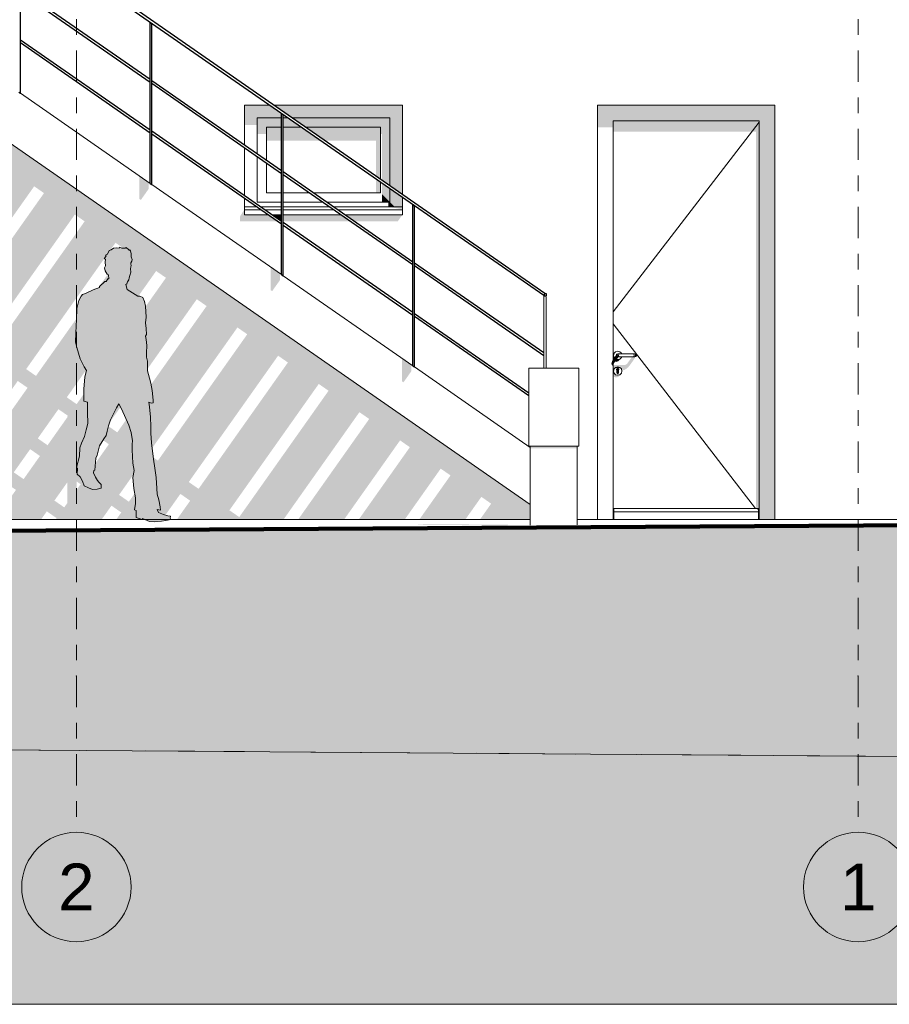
# Model space of a CAD drawing. Header units: metres. Extents: x -52 to 321, y -8 to 26.
# Tile 204 of 256: x 307.06 to 312.63, y -3.1 to 3.19. Entities that reach past the tile are written whole.
import ezdxf
from ezdxf.enums import TextEntityAlignment as Align

# ---------------------------------------------------------------- set-up
doc = ezdxf.new("R2010")
doc.units = ezdxf.units.M
doc.header["$MEASUREMENT"] = 0
doc.linetypes.add('Raster', pattern=[0.4, 0.2, -0.1, 0, -0.1])
doc.linetypes.add('Strichlinie weit', pattern=[1.058333, 0.635, -0.423333])
for name, color, linetype in [('10 Wand außen', 7, 'Continuous'), ('20 Decke', 7, 'Continuous'), ('40 Absturzsicherung', 7, 'Continuous'), ('40 Treppe', 7, 'Continuous'), ('60 Auffüllung gesamt', 7, 'Continuous'), ('60 Ausstattung außen', 7, 'Continuous'), ('60 Gelände 2D Übersicht', 7, 'Continuous'), ('60 Gelände Hänle', 7, 'Continuous'), ('90 Achsraster', 7, 'Continuous')]:
    doc.layers.add(name, color=color, linetype=linetype)
doc.styles.add('ERSTELLTER_STIL_1', font='arial.ttf')
pattern_1 = [(45, (33626.11544, -0.00275), (-0.2121320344, 0.2121320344), []), (45, (33626.0447, 0.06797), (-0.424264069, 0.424264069), []), (45, (33625.974, 0.1387), (-0.424264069, 0.424264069), []), (135, (33625.9033, 0.20939), (0.07071067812, 0.07071067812), [0.3, -0.3])]

# ---------------------------------------------------------------- blocks, each defined once
blk = doc.blocks.new('Standard-Rastermarker[16]_2', base_point=(307.4261, 9.9973))
at = {"layer": '90 Achsraster', "color": 14, "linetype": 'Raster', "lineweight": 18, "true_color": 0xa80000}
for p, q in [((307.4261, 8.9973), (307.4261, -1.0027)), ((307.4261, -1.0027), (307.4261, -2.0027))]:
    blk.add_line(p, q, dxfattribs=at)
at = {"layer": '90 Achsraster', "color": 14, "linetype": 'Continuous', "lineweight": 18, "true_color": 0xa80000, "flags": 128}
blk.add_lwpolyline([(307.4261, -2.7027, 1), (307.4261, -2.0027, 1)], format="xyb", close=True, dxfattribs=at)
at = {"layer": '90 Achsraster', "color": 14, "linetype": 'Raster', "lineweight": 18, "true_color": 0xa80000}
blk.add_point((307.4261, -1.0027), dxfattribs=at)
blk.add_point((307.4261, -1.0027), dxfattribs=at)
at = {"layer": '90 Achsraster', "color": 14, "lineweight": 18, "true_color": 0xa80000, "style": 'ERSTELLTER_STIL_1'}
for tag, p in [('AC_MarkerText_1_0', (307.4261, 10.4973)), ('AC_MarkerText_1_1', (307.4261, -2.2027))]:
    blk.add_attdef(tag, text='', height=0.3, rotation=360, dxfattribs=at).set_placement(p, align=Align.TOP_CENTER)
blk = doc.blocks.new('Mann gehend Kontur 02 27[21]_2', base_point=(307.9259, -0.0174))
at = {"layer": '60 Ausstattung außen', "linetype": 'Continuous', "lineweight": 0, "true_color": 0xffffff}
blk.add_hatch(color=7, dxfattribs=at).paths.add_polyline_path([(307.698, 0.7378), (307.7148, 0.7065), (307.7618, 0.6011), (307.7764, 0.5532), (307.7842, 0.5002), (307.7826, 0.4799), (307.782, 0.4433), (307.7865, 0.3587), (307.7949, 0.3112), (307.7876, 0.2667), (307.7932, 0.1951), (307.805, 0.1359), (307.8033, 0.1004), (307.7988, 0.0593), (307.8089, 0.0559), (307.8094, 0.0097), (307.8458, -0.0016), (307.8492, 0.0046), (307.8929, -0.0151), (307.9259, -0.0174), (307.9702, -0.0123), (307.9976, -0.0084), (308.0307, -0.0027), (308.0268, 0.0063), (308.0273, 0.0192), (308.0111, 0.0215), (307.9831, 0.0288), (307.9523, 0.0418), (307.9422, 0.0626), (307.9651, 0.0576), (307.9623, 0.079), (307.9539, 0.123), (307.9427, 0.1607), (307.9416, 0.1968), (307.9355, 0.2656), (307.9271, 0.3265), (307.9198, 0.3834), (307.9069, 0.4882), (307.9019, 0.5503), (307.9019, 0.5925), (307.8991, 0.6528), (307.894, 0.7177), (307.889, 0.7492), (307.9052, 0.7413), (307.917, 0.7447), (307.9181, 0.7616), (307.9103, 0.8231), (307.9013, 0.87), (307.894, 0.9016), (307.8806, 0.9478), (307.8811, 1.0115), (307.8755, 1.0357), (307.8744, 1.0629), (307.8772, 1.1097), (307.8722, 1.1486), (307.8677, 1.1695), (307.875, 1.1819), (307.8716, 1.2187), (307.8677, 1.2553), (307.8722, 1.2919), (307.8677, 1.3613), (307.8626, 1.3913), (307.8514, 1.4167), (307.8324, 1.4263), (307.8201, 1.4251), (307.7506, 1.4697), (307.7433, 1.5012), (307.7484, 1.504), (307.7523, 1.517), (307.7607, 1.5311), (307.7629, 1.5429), (307.7669, 1.5587), (307.7742, 1.5807), (307.773, 1.6004), (307.7742, 1.6145), (307.7758, 1.6219), (307.7736, 1.6298), (307.7742, 1.6383), (307.7814, 1.6491), (307.782, 1.6615), (307.777, 1.6767), (307.7773, 1.6995), (307.771, 1.722), (307.7646, 1.7187), (307.7622, 1.7224), (307.7445, 1.737), (307.7372, 1.7342), (307.7159, 1.7342), (307.7013, 1.7403), (307.6992, 1.7338), (307.6806, 1.7347), (307.6633, 1.7325), (307.6487, 1.7228), (307.6353, 1.7192), (307.6257, 1.6957), (307.6122, 1.6889), (307.6162, 1.6839), (307.6039, 1.6647), (307.6117, 1.6619), (307.6106, 1.6433), (307.6128, 1.6196), (307.6067, 1.6078), (307.61, 1.5875), (307.6224, 1.5672), (307.6313, 1.5627), (307.633, 1.5366), (307.6263, 1.5366), (307.6168, 1.5197), (307.6078, 1.5208), (307.5748, 1.487), (307.5736, 1.4819), (307.5328, 1.4661), (307.4835, 1.4442), (307.4661, 1.4374), (307.4577, 1.4261), (307.4426, 1.3991), (307.4347, 1.3719), (307.428, 1.3471), (307.4263, 1.2766), (307.423, 1.1919), (307.4202, 1.131), (307.4297, 1.0983), (307.451, 1.0256), (307.4756, 0.9747), (307.4913, 0.9499), (307.4795, 0.9105), (307.4739, 0.8314), (307.4745, 0.797), (307.4739, 0.7536), (307.4969, 0.748), (307.4975, 0.6826), (307.4991, 0.6108), (307.4893, 0.5722), (307.4782, 0.5294), (307.4588, 0.4863), (307.4487, 0.4563), (307.4454, 0.4033), (307.4258, 0.3294), (307.4328, 0.3231), (307.4304, 0.2885), (307.4501, 0.2714), (307.4644, 0.242), (307.4756, 0.2133), (307.5025, 0.1998), (307.53, 0.1896), (307.5591, 0.1924), (307.5848, 0.1981), (307.5854, 0.2093), (307.5844, 0.2224), (307.5703, 0.2364), (307.5602, 0.2482), (307.5473, 0.268), (307.5356, 0.2967), (307.5378, 0.3108), (307.544, 0.3125), (307.5507, 0.3899), (307.5596, 0.4102), (307.5742, 0.4682), (307.6022, 0.5133), (307.6173, 0.5347), (307.6235, 0.5635), (307.6308, 0.5963), (307.6442, 0.6352), (307.6829, 0.713)])
at = {"layer": '60 Ausstattung außen', "color": 7, "linetype": 'Continuous', "lineweight": 13, "flags": 128}
blk.add_lwpolyline([(307.698, 0.7378), (307.6829, 0.713), (307.6442, 0.6352), (307.6308, 0.5963), (307.6235, 0.5635), (307.6173, 0.5347), (307.6022, 0.5133), (307.5742, 0.4682), (307.5596, 0.4102), (307.5507, 0.3899), (307.544, 0.3125), (307.5378, 0.3108), (307.5356, 0.2967), (307.5473, 0.268), (307.5602, 0.2482), (307.5703, 0.2364), (307.5844, 0.2224), (307.5854, 0.2093), (307.5848, 0.1981), (307.5591, 0.1924), (307.53, 0.1896), (307.5025, 0.1998), (307.4756, 0.2133), (307.4644, 0.242), (307.4501, 0.2714), (307.4304, 0.2885), (307.4328, 0.3231), (307.4258, 0.3294), (307.4454, 0.4033), (307.4487, 0.4563), (307.4588, 0.4863), (307.4782, 0.5294), (307.4893, 0.5722), (307.4991, 0.6108), (307.4975, 0.6826), (307.4969, 0.748), (307.4739, 0.7536), (307.4745, 0.797), (307.4739, 0.8314), (307.4795, 0.9105), (307.4913, 0.9499), (307.4756, 0.9747), (307.451, 1.0256), (307.4297, 1.0983), (307.4202, 1.131), (307.423, 1.1919), (307.4263, 1.2766), (307.428, 1.3471), (307.4347, 1.3719), (307.4426, 1.3991), (307.4577, 1.4261), (307.4661, 1.4374), (307.4835, 1.4442), (307.5328, 1.4661), (307.5736, 1.4819), (307.5748, 1.487), (307.6078, 1.5208), (307.6168, 1.5197), (307.6263, 1.5366), (307.633, 1.5366), (307.6313, 1.5627), (307.6224, 1.5672), (307.61, 1.5875), (307.6067, 1.6078), (307.6128, 1.6196), (307.6106, 1.6433), (307.6117, 1.6619), (307.6039, 1.6647), (307.6162, 1.6839), (307.6122, 1.6889), (307.6257, 1.6957), (307.6353, 1.7192), (307.6487, 1.7228), (307.6633, 1.7325), (307.6806, 1.7347), (307.6992, 1.7338), (307.7013, 1.7403), (307.7159, 1.7342), (307.7372, 1.7342), (307.7445, 1.737), (307.7622, 1.7224), (307.7646, 1.7187), (307.771, 1.722), (307.7773, 1.6995), (307.777, 1.6767), (307.782, 1.6615), (307.7814, 1.6491), (307.7742, 1.6383), (307.7736, 1.6298), (307.7758, 1.6219), (307.7742, 1.6145), (307.773, 1.6004), (307.7742, 1.5807), (307.7669, 1.5587), (307.7629, 1.5429), (307.7607, 1.5311), (307.7523, 1.517), (307.7484, 1.504), (307.7433, 1.5012), (307.7506, 1.4697), (307.8201, 1.4251), (307.8324, 1.4263), (307.8514, 1.4167), (307.8626, 1.3913), (307.8677, 1.3613), (307.8722, 1.2919), (307.8677, 1.2553), (307.8716, 1.2187), (307.875, 1.1819), (307.8677, 1.1695), (307.8722, 1.1486), (307.8772, 1.1097), (307.8744, 1.0629), (307.8755, 1.0357), (307.8811, 1.0115), (307.8806, 0.9478), (307.894, 0.9016), (307.9013, 0.87), (307.9103, 0.8231), (307.9181, 0.7616), (307.917, 0.7447), (307.9052, 0.7413), (307.889, 0.7492), (307.894, 0.7177), (307.8991, 0.6528), (307.9019, 0.5925), (307.9019, 0.5503), (307.9069, 0.4882), (307.9198, 0.3834), (307.9271, 0.3265), (307.9355, 0.2656), (307.9416, 0.1968), (307.9427, 0.1607), (307.9539, 0.123), (307.9623, 0.079), (307.9651, 0.0576), (307.9422, 0.0626), (307.9523, 0.0418), (307.9831, 0.0288), (308.0111, 0.0215), (308.0273, 0.0192), (308.0268, 0.0063), (308.0307, -0.0027), (307.9976, -0.0084), (307.9702, -0.0123), (307.9259, -0.0174), (307.8929, -0.0151), (307.8492, 0.0046), (307.8458, -0.0016), (307.8094, 0.0097), (307.8089, 0.0559), (307.7988, 0.0593), (307.8033, 0.1004), (307.805, 0.1359), (307.7932, 0.1951), (307.7876, 0.2667), (307.7949, 0.3112), (307.7865, 0.3587), (307.782, 0.4433), (307.7826, 0.4799), (307.7842, 0.5002), (307.7764, 0.5532), (307.7618, 0.6011), (307.7148, 0.7065)], close=True, dxfattribs=at)
blk = doc.blocks.new('Standard-Rastermarker[25]_2', base_point=(312.4261, 9.9973))
at = {"layer": '90 Achsraster', "color": 14, "linetype": 'Raster', "lineweight": 18, "true_color": 0xa80000}
for p, q in [((312.4261, 8.9973), (312.4261, -1.0027)), ((312.4261, -1.0027), (312.4261, -2.0027))]:
    blk.add_line(p, q, dxfattribs=at)
at = {"layer": '90 Achsraster', "color": 14, "linetype": 'Continuous', "lineweight": 18, "true_color": 0xa80000, "flags": 128}
blk.add_lwpolyline([(312.4261, -2.7027, 1), (312.4261, -2.0027, 1)], format="xyb", close=True, dxfattribs=at)
at = {"layer": '90 Achsraster', "color": 14, "linetype": 'Raster', "lineweight": 18, "true_color": 0xa80000}
blk.add_point((312.4261, -1.0027), dxfattribs=at)
blk.add_point((312.4261, -1.0027), dxfattribs=at)
at = {"layer": '90 Achsraster', "color": 14, "lineweight": 18, "true_color": 0xa80000, "style": 'ERSTELLTER_STIL_1'}
for tag, p in [('AC_MarkerText_1_0', (312.4261, 10.4973)), ('AC_MarkerText_1_1', (312.4261, -2.2027))]:
    blk.add_attdef(tag, text='', height=0.3, rotation=360, dxfattribs=at).set_placement(p, align=Align.TOP_CENTER)

msp = doc.modelspace()

# ---------------------------------------------------------------- hatches: boundary and pattern name
at = {"layer": '10 Wand außen', "linetype": 'Continuous', "lineweight": 0, "true_color": 0x000000}
h = msp.add_hatch(color=18, dxfattribs=at)
h.paths.add_polyline_path([(306.4389, 2.6269), (306.0652, 2.0985), (306.0652, 1.6825), (306.6362, 2.4899), (306.6989, 2.4463), (306.1276, 1.6383), (306.0652, 1.6816), (306.0652, 1.5685), (306.0739, 1.5625), (306.0652, 1.5502), (306.0652, 1.1343), (306.0904, 1.1698), (306.1531, 1.1262), (306.0652, 1.002), (306.0652, 0.3138), (306.5211, -0.0027), (307.1996, -0.0027), (307.237, 0.05), (307.2997, 0.0065), (307.2932, -0.0027), (307.5873, -0.0027), (307.6504, 0.0865), (307.7131, 0.0429), (307.6808, -0.0027), (307.975, -0.0027), (308.0912, 0.1616), (308.1539, 0.118), (308.0685, -0.0027), (308.7503, -0.0027), (309.2362, 0.6843), (309.2989, 0.6408), (308.8439, -0.0027), (309.138, -0.0027), (309.4962, 0.5038), (309.5589, 0.4602), (309.2315, -0.0027), (309.5257, -0.0027), (309.7562, 0.3232), (309.8189, 0.2797), (309.6192, -0.0027), (309.9133, -0.0027), (310.0162, 0.1427), (310.0789, 0.0991), (310.0069, -0.0027), (310.3292, -0.0027), (310.3292, 0.094), (306.0765, 3.0473), (306.0652, 3.0473), (306.0652, 2.779), (306.1162, 2.851), (306.1789, 2.8074), (306.0652, 2.6467), (306.0652, 2.2308), (306.3762, 2.6705)])
h.paths.add_polyline_path([(306.1294, 0.6767), (306.197, 0.7723), (306.2597, 0.7287), (306.1921, 0.6331)], flags=0)
h.paths.add_polyline_path([(306.1391, 1.2386), (306.2712, 1.4255), (306.3339, 1.3819), (306.2018, 1.1951)], flags=0)
h.paths.add_polyline_path([(306.3084, 0.7975), (306.2456, 0.8411), (306.3504, 0.9893), (306.4131, 0.9457)], flags=0)
h.paths.add_polyline_path([(306.3248, 1.5013), (306.8962, 2.3093), (306.9589, 2.2658), (306.3876, 1.4578)], flags=0)
h.paths.add_polyline_path([(306.4521, 0.4526), (306.3894, 0.4961), (306.457, 0.5917), (306.5197, 0.5482)], flags=0)
h.paths.add_polyline_path([(306.4618, 1.0145), (306.3991, 1.0581), (306.5312, 1.2449), (306.5316, 1.2446), (306.5283, 1.2399), (306.5283, 1.1086)], flags=0)
h.paths.add_polyline_path([(306.5056, 0.6605), (306.5283, 0.6926), (306.5283, 0.6448)], flags=0)
h.paths.add_polyline_path([(306.5848, 1.3208), (307.1562, 2.1288), (307.2189, 2.0852), (306.6476, 1.2772)], flags=0)
h.paths.add_polyline_path([(306.5883, 1.2052), (306.5939, 1.2013), (306.5883, 1.1934)], flags=0)
h.paths.add_polyline_path([(306.6731, 0.7651), (306.5883, 0.6452), (306.5883, 0.7775), (306.6104, 0.8087)], flags=0)
h.paths.add_polyline_path([(306.7121, 0.272), (306.6494, 0.3156), (306.717, 0.4112), (306.7797, 0.3676)], flags=0)
h.paths.add_polyline_path([(306.6591, 0.8775), (306.7912, 1.0643), (306.8539, 1.0208), (306.7218, 0.834)], flags=0)
h.paths.add_polyline_path([(306.7656, 0.48), (306.8704, 0.6281), (306.9331, 0.5846), (306.8284, 0.4364)], flags=0)
h.paths.add_polyline_path([(306.9076, 1.0967), (306.8448, 1.1402), (307.4162, 1.9482), (307.4789, 1.9047)], flags=0)
h.paths.add_polyline_path([(306.9094, 0.135), (306.977, 0.2306), (307.0397, 0.187), (306.9721, 0.0915)], flags=0)
h.paths.add_polyline_path([(306.9191, 0.697), (307.0512, 0.8838), (307.1139, 0.8402), (306.9818, 0.6534)], flags=0)
h.paths.add_polyline_path([(307.0256, 0.2994), (307.1304, 0.4476), (307.1931, 0.404), (307.0884, 0.2559)], flags=0)
h.paths.add_polyline_path([(307.1676, 0.9161), (307.1048, 0.9597), (307.6762, 1.7677), (307.7389, 1.7241)], flags=0)
h.paths.add_polyline_path([(307.1791, 0.5164), (307.3112, 0.7032), (307.3715, 0.6614), (307.3681, 0.6567), (307.3681, 0.6515), (307.2418, 0.4728)], flags=0)
h.paths.add_polyline_path([(307.2856, 0.1189), (307.3681, 0.2356), (307.3681, 0.1033), (307.3484, 0.0753)], flags=0)
h.paths.add_polyline_path([(307.3648, 0.7791), (307.9362, 1.5871), (307.9989, 1.5436), (307.4276, 0.7356)], flags=0)
h.paths.add_polyline_path([(307.4281, 0.1881), (307.4281, 0.2408), (307.4531, 0.2235)], flags=0)
h.paths.add_polyline_path([(307.5018, 0.2923), (307.4391, 0.3358), (307.5712, 0.5227), (307.6339, 0.4791)], flags=0)
h.paths.add_polyline_path([(307.6876, 0.555), (307.6248, 0.5986), (308.1962, 1.4066), (308.2589, 1.363)], flags=0)
h.paths.add_polyline_path([(307.6991, 0.1553), (307.8312, 0.3421), (307.8939, 0.2986), (307.7618, 0.1117)], flags=0)
h.paths.add_polyline_path([(307.8848, 0.418), (308.4562, 1.226), (308.5189, 1.1824), (307.9476, 0.3744)], flags=0)
h.paths.add_polyline_path([(308.2076, 0.1939), (308.1448, 0.2375), (308.7162, 1.0455), (308.7789, 1.0019)], flags=0)
h.paths.add_polyline_path([(308.4676, 0.0133), (308.4048, 0.0569), (308.9762, 0.8649), (309.0389, 0.8213)], flags=0)
for points in [[(308.6641, 2.6473), (308.5017, 2.6473), (308.5817, 2.5673), (308.7381, 2.5673), (308.7381, 2.5941), (308.7481, 2.5872), (308.7481, 2.5673), (308.7793, 2.5673)], [(308.5817, 2.5673), (308.5017, 2.6473), (308.5017, 2.52), (308.5817, 2.52)], [(308.6904, 2.6473), (308.8056, 2.5673), (309.4317, 2.5673), (309.5117, 2.6473)], [(309.4317, 2.1325), (309.5117, 2.077), (309.5117, 2.6473), (309.4317, 2.5673)], [(310.7583, 2.6473), (310.7583, 2.5058), (310.8583, 2.5058), (310.8583, 2.5473), (311.7933, 2.5473), (311.7933, -0.0027), (311.8933, -0.0027), (311.8933, 2.6473)], [(308.5817, 2.5673), (308.6417, 2.5073), (308.7381, 2.5073), (308.7381, 2.5673)], [(308.5817, 2.5673), (308.5817, 2.4634), (308.6417, 2.4634), (308.6417, 2.5073)], [(308.7481, 2.5673), (308.7481, 2.5073), (308.8657, 2.5073), (308.7793, 2.5673)], [(308.8056, 2.5673), (308.892, 2.5073), (309.3717, 2.5073), (309.4317, 2.5673)], [(309.3717, 2.5073), (309.3717, 2.4634), (309.3817, 2.4634), (309.3817, 2.1672), (309.4317, 2.1325), (309.4317, 2.5673)], [(310.8583, 2.4775), (311.7733, 2.4775), (311.7733, 0.0673), (311.7883, 0.0673), (311.7883, -0.0027), (311.7933, -0.0027), (311.7933, 2.5473), (310.8583, 2.5473)], [(308.7381, 2.5073), (308.6417, 2.5073), (308.6417, 2.421), (308.7381, 2.421)], [(308.7481, 2.5073), (308.7481, 2.421), (308.99, 2.421), (308.8657, 2.5073)], [(309.3717, 2.5073), (308.892, 2.5073), (309.0163, 2.421), (309.3417, 2.421), (309.3417, 2.195), (309.3717, 2.1742)], [(309.3717, 2.1559), (309.3417, 2.1768), (309.3417, 2.0873), (309.3717, 2.0873)], [(309.3817, 2.0773), (309.4317, 2.0273), (309.4317, 2.1143), (309.3817, 2.149)], [(309.4317, 2.1143), (309.4317, 2.0273), (309.4617, 1.9973), (309.5117, 1.9973), (309.5117, 2.0587)], [(309.3817, 2.0273), (309.4317, 2.0273), (309.3817, 2.0773)], [(309.4217, 1.9973), (309.4617, 1.9973), (309.4317, 2.0273), (309.4217, 2.0273)], [(308.5017, 1.9823), (308.4717, 1.9348), (308.4717, 1.9048), (308.7109, 1.9048), (308.6498, 1.9473), (308.5017, 1.9473)], [(309.5117, 1.9823), (309.5117, 1.9973), (309.4217, 1.9973)], [(308.7381, 1.9473), (308.6761, 1.9473), (308.7372, 1.9048), (308.7381, 1.9048)], [(309.1156, 1.9473), (308.7481, 1.9473), (308.7481, 1.9048), (309.1767, 1.9048)], [(309.1419, 1.9473), (309.203, 1.9048), (309.4817, 1.9048), (309.5117, 1.9473)], [(310.8504, 1.0053), (310.8477, 0.9938), (310.8504, 0.9861), (310.8543, 0.9829), (310.8583, 0.9815), (310.8583, 1.0211), (310.8543, 1.014)], [(310.8649, 1.0608), (310.8583, 1.0514), (310.8583, 0.9878), (310.8724, 1.0077), (310.8783, 1.0061), (310.8918, 1.0097), (310.9017, 1.0196), (310.9117, 1.0338), (310.9018, 1.0239), (310.8883, 1.0203), (310.8748, 1.0239), (310.8649, 1.0338), (310.8613, 1.0473)], [(310.8583, 0.9162), (310.8648, 0.9097), (310.8783, 0.9061), (310.8918, 0.9097), (310.9017, 0.9196), (310.9117, 0.9338), (310.9018, 0.9239), (310.8883, 0.9203), (310.8748, 0.9239), (310.8649, 0.9338), (310.8613, 0.9473), (310.8649, 0.9608), (310.8748, 0.9706), (310.8883, 0.9743), (310.9018, 0.9706), (310.9117, 0.9608), (310.9139, 0.9524), (310.9219, 0.9524), (310.9313, 0.9546), (310.9433, 0.9614), (310.9553, 0.9716), (310.9647, 0.9826), (310.9954, 1.026), (310.9983, 1.0331), (310.9966, 1.0373), (310.9791, 1.0373), (310.9519, 0.9987), (310.9475, 0.9935), (310.9433, 0.99), (310.9391, 0.9876), (310.9347, 0.9865), (310.8583, 0.9865), (310.8583, 0.9524), (310.859, 0.9524), (310.8583, 0.9514)], [(310.8659, 1.0327), (310.8748, 1.0239), (310.8824, 1.0218), (310.8933, 1.0373), (310.8883, 1.0373), (310.8812, 1.0402), (310.8783, 1.0473), (310.8812, 1.0543)], [(310.8812, 1.0543), (310.8783, 1.0473), (310.88, 1.0473), (310.8828, 1.0543)], [(310.8783, 1.0473), (310.8812, 1.0402), (310.8828, 1.0402), (310.88, 1.0473)], [(310.88, 1.0473), (310.8828, 1.0402), (310.8876, 1.0402), (310.8855, 1.0473)], [(310.8812, 1.0402), (310.8883, 1.0373), (310.8894, 1.0373), (310.8828, 1.0402)], [(310.8828, 1.0402), (310.8894, 1.0373), (310.8927, 1.0373), (310.8876, 1.0402)], [(310.8855, 1.0473), (310.8876, 1.0402), (310.8948, 1.0402), (310.8936, 1.0473)], [(310.8876, 1.0402), (310.8927, 1.0373), (310.8975, 1.0373), (310.8948, 1.0402)], [(310.8948, 1.0402), (310.8975, 1.0373), (310.9033, 1.0373), (310.9026, 1.0402)], [(310.984, 1.0402), (310.9026, 1.0402), (310.9033, 1.0373), (310.9833, 1.0373)], [(310.984, 1.0402), (310.9833, 1.0373), (310.989, 1.0373), (310.9918, 1.0402)], [(310.9918, 1.0402), (310.989, 1.0373), (310.9939, 1.0373), (310.999, 1.0402)], [(310.999, 1.0402), (310.9939, 1.0373), (310.9971, 1.0373), (311.0038, 1.0402)], [(311.0038, 1.0402), (310.9971, 1.0373), (310.9983, 1.0373), (311.0054, 1.0402)], [(310.8748, 0.9706), (310.8707, 0.9665), (310.8708, 0.9665), (310.8748, 0.9706)], [(310.8708, 0.9665), (310.8772, 0.9665), (310.8748, 0.9706)], [(310.8883, 0.9743), (310.8748, 0.9706), (310.8748, 0.9706), (310.8883, 0.9742)], [(310.8748, 0.9706), (310.8772, 0.9665), (310.8883, 0.9665), (310.8883, 0.9742)], [(310.8808, 0.9569), (310.8833, 0.9517), (310.8833, 0.9484), (310.8837, 0.9483), (310.8858, 0.9428), (310.8833, 0.9375), (310.8833, 0.9348), (310.8848, 0.9312), (310.8883, 0.9298), (310.8918, 0.9312), (310.8933, 0.9348), (310.8933, 0.9517), (310.8958, 0.9569), (310.8937, 0.9624), (310.8883, 0.9647), (310.8829, 0.9624)], [(310.9018, 0.9706), (310.8883, 0.9743), (310.8883, 0.9742), (310.9017, 0.9706)], [(310.8883, 0.9742), (310.8883, 0.9665), (310.8994, 0.9665), (310.9017, 0.9706)], [(310.9017, 0.9706), (310.8994, 0.9665), (310.9057, 0.9665)], [(310.9018, 0.9706), (310.9017, 0.9706), (310.9057, 0.9665), (310.9059, 0.9665)], [(310.8633, 0.0673), (310.8583, 0.0602), (310.8583, -0.0027), (310.8633, -0.0027)], [(311.7883, 0.0539), (311.7883, 0.0673), (311.7783, 0.0673)]]:
    msp.add_hatch(color=18, dxfattribs=at).paths.add_polyline_path(points)
at = {"layer": '20 Decke', "linetype": 'Continuous', "lineweight": 0, "true_color": 0x000000}
msp.add_hatch(color=18, dxfattribs=at).paths.add_polyline_path([(310.3292, 0.4666), (310.3292, 0.4525), (310.6292, 0.4525), (310.6292, 0.4666)])
at = {"layer": '40 Absturzsicherung', "linetype": 'Continuous', "lineweight": 0, "true_color": 0x000000}
for points in [[(307.8933, 2.8144), (307.8933, 2.7961), (307.8983, 2.7926), (307.8983, 2.8109)], [(307.8983, 2.4874), (307.8933, 2.4908), (307.8933, 2.4726), (307.8983, 2.4691)], [(308.7331, 2.2311), (308.7331, 2.2129), (308.7381, 2.2094), (308.7381, 2.2277)], [(308.7331, 1.9076), (308.7331, 1.8894), (308.7381, 1.8859), (308.7381, 1.9041)], [(309.573, 1.6297), (309.578, 1.6262), (309.578, 1.6445), (309.573, 1.6479)], [(310.4153, 1.4344), (310.4153, 1.4312), (310.4181, 1.4292), (310.4228, 1.4292)], [(309.573, 1.3061), (309.578, 1.3027), (309.578, 1.3209), (309.573, 1.3244)], [(310.4128, 1.0465), (310.4153, 1.0447), (310.4153, 1.063), (310.4128, 1.0647)]]:
    msp.add_hatch(color=18, dxfattribs=at).paths.add_polyline_path(points)
at = {"layer": '40 Treppe', "linetype": 'Continuous', "lineweight": 0, "true_color": 0x000000}
for points in [[(307.8283, 2.0484), (307.8383, 2.0414), (307.8883, 2.1121), (307.8883, 2.1543), (307.8283, 2.196)], [(308.6681, 1.4651), (308.6781, 1.4582), (308.7281, 1.5289), (308.7281, 1.5711), (308.6681, 1.6127)], [(309.508, 0.8819), (309.518, 0.875), (309.568, 0.9457), (309.568, 0.9879), (309.508, 1.0295)]]:
    msp.add_hatch(color=18, dxfattribs=at).paths.add_polyline_path(points)
at = {"layer": '60 Auffüllung gesamt', "linetype": 'Continuous', "lineweight": 18, "true_color": 0xffa8a8}
h = msp.add_hatch(dxfattribs=at)
h.set_pattern_fill('Boden__gewachsen_0002', color=21, style=0, pattern_type=2)
h.set_pattern_definition(pattern_1)
h.paths.add_polyline_path([(286.6743, -0.2027), (286.6743, -1.3281), (315.6978, -1.5396), (317.6986, -1.561), (317.6986, -1.5436), (315.6347, -0.2512), (315.2821, -0.016), (306.9179, -0.072)])
at = {"layer": '60 Auffüllung gesamt', "linetype": 'Continuous', "lineweight": 0, "true_color": 0x000000}
for points in [[(309.6102, -0.036), (309.9616, -0.039), (309.9816, -0.039), (310.0251, -0.0394), (310.3019, -0.0375), (310.2829, -0.0373), (310.283, -0.0371), (309.9316, -0.0341), (309.6116, -0.0341)], [(310.3019, -0.0375), (310.0251, -0.0394), (310.3292, -0.0375), (310.3292, -0.0373)]]:
    msp.add_hatch(color=18, dxfattribs=at).paths.add_polyline_path(points)
at = {"layer": '60 Gelände Hänle', "linetype": 'Continuous', "lineweight": 18, "true_color": 0x9f9f9f}
h = msp.add_hatch(dxfattribs=at)
h.set_pattern_fill('Boden__gewachsen_0002', color=253, style=0, pattern_type=2)
h.set_pattern_definition(pattern_1)
h.paths.add_polyline_path([(286.6743, -1.3281), (286.6743, -3.1027), (319.4402, -3.1027), (319.4402, -1.5795), (315.6978, -1.5396)])

# ---------------------------------------------------------------- linework, layer by layer
at = {"layer": '10 Wand außen', "color": 7, "linetype": 'Continuous', "lineweight": 13}
for p, q in [((308.5017, 2.6473), (308.6641, 2.6473)), ((308.5017, 2.3919), (308.5017, 2.6473)), ((308.6904, 2.6473), (309.5117, 2.6473)), ((309.5117, 2.6473), (309.5117, 2.077)), ((310.7583, 2.6473), (311.8933, 2.6473)), ((310.7583, -0.0027), (310.7583, 2.6473)), ((311.8933, 2.6473), (311.8933, -0.0027)), ((311.7933, 2.5384), (310.8583, 1.3261)), ((308.5017, 2.0684), (308.5017, 2.3736)), ((308.5017, 1.9823), (308.5017, 2.0501)), ((309.5117, 2.0587), (309.5117, 1.9823)), ((308.5778, 1.9973), (308.5017, 1.9973)), ((308.5017, 1.9823), (308.5017, 1.9773)), ((308.5017, 1.9773), (308.5017, 1.9473)), ((308.6066, 1.9773), (308.5017, 1.9773)), ((308.7381, 1.9973), (308.6041, 1.9973)), ((308.7381, 1.9773), (308.6329, 1.9773)), ((309.0436, 1.9973), (308.7481, 1.9973)), ((309.0724, 1.9773), (308.7481, 1.9773)), ((309.5117, 1.9973), (309.0699, 1.9973)), ((309.5117, 1.9773), (309.0987, 1.9773)), ((309.5117, 1.9823), (309.5117, 1.9773)), ((309.5117, 1.9773), (309.5117, 1.9473)), ((308.6498, 1.9473), (308.5017, 1.9473)), ((308.7381, 1.9473), (308.6761, 1.9473)), ((309.1156, 1.9473), (308.7481, 1.9473)), ((309.5117, 1.9473), (309.1419, 1.9473)), ((311.7693, 0.0673), (310.8583, 1.2484)), ((311.7933, 0.0361), (311.7883, 0.0426))]:
    msp.add_line(p, q, dxfattribs=at)
at = {"layer": '10 Wand außen', "color": 7, "linetype": 'Continuous', "lineweight": 18}
for p, q in [((308.5817, 2.5673), (308.5817, 2.3363)), ((308.7381, 2.5673), (308.5817, 2.5673)), ((308.7793, 2.5673), (308.7481, 2.5673)), ((309.0067, 2.5673), (308.8056, 2.5673)), ((309.4317, 2.5673), (309.0067, 2.5673)), ((309.4317, 2.1325), (309.4317, 2.5673)), ((310.8583, -0.0027), (310.8583, 2.5473)), ((310.8583, 2.5473), (311.3259, 2.5473)), ((311.3259, 2.5473), (311.4559, 2.5473)), ((311.4559, 2.5473), (311.7933, 2.5473)), ((311.7933, 2.5473), (311.7933, -0.0027)), ((308.6417, 2.2947), (308.6417, 2.5073)), ((308.6417, 2.5073), (308.7381, 2.5073)), ((308.7481, 2.5073), (308.8657, 2.5073)), ((308.892, 2.5073), (309.3717, 2.5073)), ((309.3717, 2.1742), (309.3717, 2.5073)), ((308.5817, 2.3181), (308.5817, 2.0273)), ((308.6417, 2.0873), (308.6417, 2.2764)), ((309.3717, 2.0873), (309.3717, 2.1559)), ((308.6417, 2.0873), (308.7381, 2.0873)), ((308.7481, 2.0873), (308.914, 2.0873)), ((308.9403, 2.0873), (309.3717, 2.0873)), ((309.4317, 2.0273), (309.4317, 2.1143)), ((308.5817, 2.0273), (308.7381, 2.0273)), ((308.7481, 2.0273), (309.0004, 2.0273)), ((309.0267, 2.0273), (309.4317, 2.0273)), ((310.8748, 1.0706), (310.8649, 1.0608)), ((310.8883, 1.0743), (310.8748, 1.0706)), ((310.9018, 1.0706), (310.8883, 1.0743)), ((310.9117, 1.0608), (310.9018, 1.0706)), ((310.8649, 1.0608), (310.8613, 1.0473)), ((310.8613, 1.0473), (310.8649, 1.0338)), ((310.8649, 1.0338), (310.8748, 1.0239)), ((310.8748, 1.0239), (310.8883, 1.0203)), ((310.8812, 1.0543), (310.8783, 1.0473)), ((310.8783, 1.0473), (310.8812, 1.0402)), ((310.8828, 1.0543), (310.88, 1.0473)), ((310.88, 1.0473), (310.8828, 1.0402)), ((310.8883, 1.0573), (310.8812, 1.0543)), ((310.8812, 1.0402), (310.8883, 1.0373)), ((310.8876, 1.0543), (310.8855, 1.0473)), ((310.8855, 1.0473), (310.8876, 1.0402)), ((310.8883, 1.0573), (310.8894, 1.0573)), ((310.8883, 1.0373), (310.8894, 1.0373)), ((310.8883, 1.0203), (310.9018, 1.0239)), ((310.8894, 1.0573), (310.8927, 1.0573)), ((310.8894, 1.0373), (310.8927, 1.0373)), ((310.8927, 1.0573), (310.8975, 1.0573)), ((310.8927, 1.0373), (310.8975, 1.0373)), ((310.8948, 1.0543), (310.8936, 1.0473)), ((310.8936, 1.0473), (310.8948, 1.0402)), ((310.8975, 1.0573), (310.9033, 1.0573)), ((310.8975, 1.0373), (310.9033, 1.0373)), ((310.9018, 1.0239), (310.9117, 1.0338)), ((310.9033, 1.0573), (310.9833, 1.0573)), ((310.9033, 1.0373), (310.9833, 1.0373)), ((310.9126, 1.0573), (310.9117, 1.0608)), ((310.9117, 1.0338), (310.9126, 1.0373)), ((310.9833, 1.0573), (310.989, 1.0573)), ((310.9833, 1.0373), (310.989, 1.0373)), ((310.989, 1.0573), (310.9939, 1.0573)), ((310.989, 1.0373), (310.9939, 1.0373)), ((310.9918, 1.0543), (310.9929, 1.0473)), ((310.9929, 1.0473), (310.9918, 1.0402)), ((310.9939, 1.0573), (310.9971, 1.0573)), ((310.9939, 1.0373), (310.9971, 1.0373)), ((310.9971, 1.0573), (310.9983, 1.0573)), ((310.9971, 1.0373), (310.9983, 1.0373)), ((310.9983, 1.0573), (311.0054, 1.0543)), ((311.0054, 1.0402), (310.9983, 1.0373)), ((310.999, 1.0543), (311.0011, 1.0473)), ((311.0011, 1.0473), (310.999, 1.0402)), ((311.0038, 1.0543), (311.0066, 1.0473)), ((311.0066, 1.0473), (311.0038, 1.0402)), ((311.0054, 1.0543), (311.0083, 1.0473)), ((311.0083, 1.0473), (311.0054, 1.0402)), ((310.8649, 0.9608), (310.8613, 0.9473)), ((310.8613, 0.9473), (310.8649, 0.9338)), ((310.8748, 0.9706), (310.8649, 0.9608)), ((310.8883, 0.9743), (310.8748, 0.9706)), ((310.8816, 0.9589), (310.8808, 0.9569)), ((310.8833, 0.9517), (310.8808, 0.9569)), ((310.8816, 0.9589), (310.8829, 0.9624)), ((310.8829, 0.9624), (310.8883, 0.9647)), ((310.8833, 0.9501), (310.8833, 0.9517)), ((310.8833, 0.9501), (310.8833, 0.9473)), ((310.8833, 0.9473), (310.8833, 0.9444)), ((310.9018, 0.9706), (310.8883, 0.9743)), ((310.8883, 0.9647), (310.8937, 0.9624)), ((310.8958, 0.9569), (310.8933, 0.9517)), ((310.8933, 0.9517), (310.8933, 0.9501)), ((310.8933, 0.9501), (310.8933, 0.9473)), ((310.8933, 0.9473), (310.8933, 0.9444)), ((310.895, 0.9589), (310.8937, 0.9624)), ((310.895, 0.9589), (310.8958, 0.9569)), ((310.9117, 0.9608), (310.9018, 0.9706)), ((310.9153, 0.9473), (310.9117, 0.9608)), ((310.9117, 0.9338), (310.9153, 0.9473)), ((310.8649, 0.9338), (310.8748, 0.9239)), ((310.8748, 0.9239), (310.8883, 0.9203)), ((310.8833, 0.9444), (310.8833, 0.9386)), ((310.8833, 0.9386), (310.8833, 0.9348)), ((310.8848, 0.9312), (310.8833, 0.9348)), ((310.8883, 0.9298), (310.8848, 0.9312)), ((310.8918, 0.9312), (310.8883, 0.9298)), ((310.8883, 0.9203), (310.9018, 0.9239)), ((310.8933, 0.9348), (310.8918, 0.9312)), ((310.8933, 0.9444), (310.8933, 0.9386)), ((310.8933, 0.9386), (310.8933, 0.9348)), ((310.9018, 0.9239), (310.9117, 0.9338)), ((310.8633, 0.0473), (310.8633, 0.0673)), ((311.7883, 0.0673), (310.8633, 0.0673)), ((311.7883, 0.0473), (311.7883, 0.0673)), ((310.8633, -0.0027), (310.8633, 0.0473)), ((311.7883, 0.0473), (310.8633, 0.0473)), ((311.7883, -0.0027), (311.7883, 0.0473))]:
    msp.add_line(p, q, dxfattribs=at)
at = {"layer": '20 Decke', "color": 7, "linetype": 'Continuous', "lineweight": 13}
for p, q in [((310.3192, 0.4666), (310.3192, 0.9666)), ((310.3192, 0.9666), (310.6392, 0.9666)), ((310.6392, 0.4666), (310.6392, 0.9666)), ((310.3192, 0.4666), (310.6392, 0.4666)), ((310.3292, -0.0375), (310.3292, 0.4666)), ((310.6292, -0.0355), (310.6292, 0.4666))]:
    msp.add_line(p, q, dxfattribs=at)
at = {"layer": '40 Absturzsicherung', "color": 250, "linetype": 'Continuous', "lineweight": 25, "true_color": 0x191919}
for p, q in [((310.4228, 1.4442), (306.2236, 4.3603)), ((310.4153, 1.4312), (306.2311, 4.3368)), ((307.0685, 2.7236), (307.0685, 3.7536)), ((307.8983, 2.8109), (307.0685, 3.3872)), ((307.8983, 2.7926), (307.0685, 3.3689)), ((307.8983, 3.1774), (307.9083, 3.1704)), ((307.8983, 2.1474), (307.8983, 3.1774)), ((307.9083, 2.1404), (307.9083, 3.1704)), ((307.8983, 2.4874), (307.0685, 3.0636)), ((307.8983, 2.4691), (307.0685, 3.0454)), ((308.7381, 2.2277), (307.9083, 2.804)), ((308.7381, 2.2094), (307.9083, 2.7857)), ((307.0585, 2.7306), (307.0685, 2.7236)), ((308.7381, 2.5941), (308.7481, 2.5872)), ((308.7381, 1.5641), (308.7381, 2.5941)), ((308.7481, 1.5572), (308.7481, 2.5872)), ((308.7381, 1.9041), (307.9083, 2.4804)), ((308.7381, 1.8859), (307.9083, 2.4622)), ((309.578, 1.6445), (308.7481, 2.2207)), ((307.8983, 2.1474), (307.9083, 2.1404)), ((309.578, 1.6262), (308.7481, 2.2025)), ((309.578, 2.0109), (309.588, 2.004)), ((309.578, 0.9809), (309.578, 2.0109)), ((309.588, 0.974), (309.588, 2.004)), ((309.578, 1.3209), (308.7481, 1.8972)), ((309.578, 1.3027), (308.7481, 1.8789)), ((310.4153, 1.063), (309.588, 1.6375)), ((310.4153, 1.0447), (309.588, 1.6193)), ((308.7381, 1.5641), (308.7481, 1.5572)), ((310.4181, 1.4292), (310.4153, 1.4312)), ((310.4181, 1.4292), (310.4228, 1.4442)), ((310.4181, 1.4292), (310.4228, 1.4292)), ((310.4228, 1.4442), (310.4303, 1.4442)), ((310.4228, 1.4292), (310.4303, 1.4292)), ((310.4303, 1.4442), (310.4303, 1.4292)), ((310.3192, 0.8062), (309.588, 1.314)), ((310.3192, 0.7879), (309.588, 1.2957)), ((309.578, 0.9809), (309.588, 0.974))]:
    msp.add_line(p, q, dxfattribs=at)
at = {"layer": '40 Absturzsicherung', "color": 7, "linetype": 'Continuous', "lineweight": 13}
for p, q in [((310.4153, 1.4344), (310.4228, 1.4292)), ((310.4153, 1.4312), (310.4153, 1.4344)), ((310.4153, 0.9666), (310.4153, 1.4312)), ((310.4228, 1.4292), (310.4303, 1.424)), ((310.4303, 0.9666), (310.4303, 1.424))]:
    msp.add_line(p, q, dxfattribs=at)
at = {"layer": '40 Treppe', "color": 7, "linetype": 'Continuous', "lineweight": 13}
for p, q in [((310.3292, 0.094), (306.0765, 3.0473)), ((307.8983, 2.1474), (307.0685, 2.7236)), ((308.7381, 1.5641), (307.9083, 2.1404)), ((309.578, 0.9809), (308.7481, 1.5572)), ((310.3292, 0.4592), (309.588, 0.974))]:
    msp.add_line(p, q, dxfattribs=at)
at = {"layer": '60 Auffüllung gesamt', "color": 8, "linetype": 'Continuous', "lineweight": 18}
for p, q in [((302.2279, -0.0027), (310.3292, -0.0027)), ((310.6292, -0.0027), (315.2821, -0.0027))]:
    msp.add_line(p, q, dxfattribs=at)
at = {"layer": '60 Auffüllung gesamt', "color": 7, "linetype": 'Continuous', "lineweight": 18, "flags": 128}
msp.add_lwpolyline([(315.2821, -0.016), (306.9179, -0.072), (286.6743, -0.2027)], dxfattribs=at)
at = {"layer": '60 Gelände 2D Übersicht', "color": 7, "linetype": 'Continuous', "lineweight": 100}
msp.add_line((297.0402, -0.1355), (315.3205, -0.0238), dxfattribs=at)
at = {"layer": '60 Gelände 2D Übersicht', "color": 1, "linetype": 'Strichlinie weit', "lineweight": 18, "true_color": 0xf50000}
msp.add_line((286.7002, -1.3247), (319.3843, -1.5672), dxfattribs=at)
at = {"layer": '60 Gelände Hänle', "color": 7, "linetype": 'Continuous', "lineweight": 18}
msp.add_line((319.4402, -3.1027), (286.6743, -3.1027), dxfattribs=at)
at = {"layer": '60 Gelände Hänle', "color": 7, "linetype": 'Continuous', "lineweight": 18, "flags": 128}
msp.add_lwpolyline([(286.6743, -1.3281), (315.6978, -1.5396), (317.6986, -1.561)], dxfattribs=at)

# ---------------------------------------------------------------- block references
at = {"layer": '60 Ausstattung außen', "color": 7, "linetype": 'Continuous', "lineweight": 13}
msp.add_blockref('Mann gehend Kontur 02 27[21]_2', (307.9259, -0.0174), dxfattribs=at)
at = {"layer": '90 Achsraster', "color": 7, "linetype": 'Continuous', "lineweight": 18}
ref = msp.add_blockref('Standard-Rastermarker[16]_2', (307.4261, 9.9973), dxfattribs=at)
ref.add_attrib('AC_MarkerText_1_1', '2', dxfattribs={"color": 14, "lineweight": 18, "true_color": 0xa80000, "height": 0.3, "rotation": 360, "style": 'ERSTELLTER_STIL_1'}).set_placement((307.4261, -2.2027), align=Align.TOP_CENTER)
ref = msp.add_blockref('Standard-Rastermarker[25]_2', (312.4261, 9.9973), dxfattribs=at)
ref.add_attrib('AC_MarkerText_1_1', '1', dxfattribs={"color": 14, "lineweight": 18, "true_color": 0xa80000, "height": 0.3, "rotation": 360, "style": 'ERSTELLTER_STIL_1'}).set_placement((312.4261, -2.2027), align=Align.TOP_CENTER)

doc.saveas('drawing.dxf')
